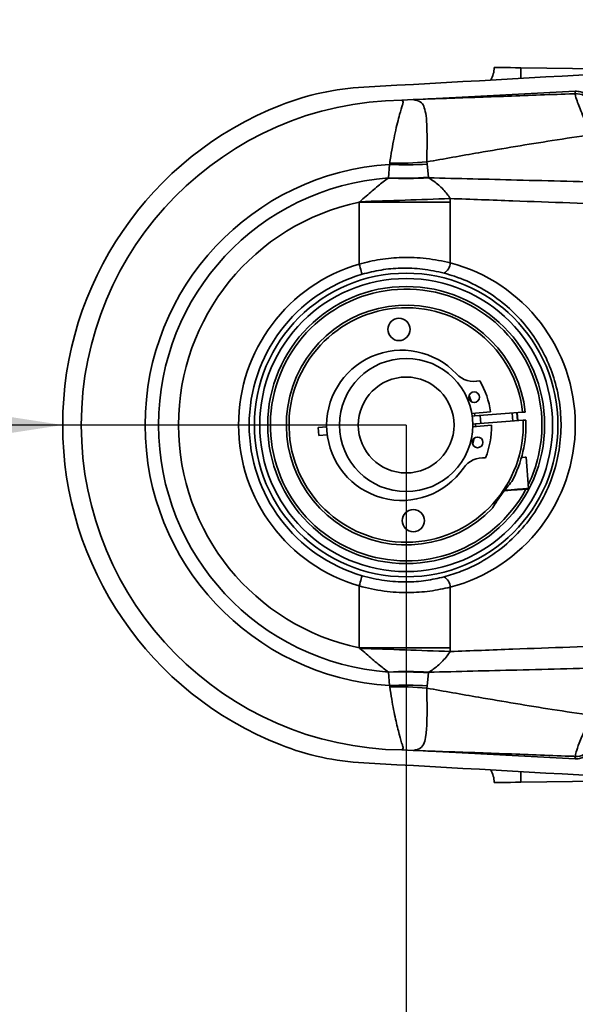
# Model space of a CAD drawing. Header units: millimetres. Extents: x 5 to 517, y 5 to 292.
# Tile 26 of 98: x 159 to 169, y 46 to 64. Entities that reach past the tile are written whole.
import ezdxf

# ---------------------------------------------------------------- set-up
doc = ezdxf.new("R2010")
doc.units = ezdxf.units.MM
doc.layers.add('图框', color=7, linetype='Continuous')
doc.styles.add('SLDTEXTSTYLE1', font='TXT', dxfattribs={"width": 0.7})
doc.dimstyles.new('SLDDIMSTYLE5', dxfattribs={"dimtxt": 3.5, "dimasz": 3.5, "dimexe": 0, "dimexo": 0.0625, "dimgap": 0.875, "dimtad": 0, "dimtih": 1, "dimtoh": 1, "dimlfac": 10, "dimrnd": 1e-09, "dimzin": 12, "dimdsep": 46, "dimtxsty": 'SLDTEXTSTYLE1', "dimsah": 1, "dimcen": 0, "dimadec": 0, "dimazin": 3, "dimtfac": 1, "dimtofl": 0, "dimtmove": 0, "dimatfit": 3, "dimfxl": 0, "dimfrac": 2, "dimtolj": 1, "dimtzin": 12, "dimarcsym": 0})

# ---------------------------------------------------------------- blocks, each defined once
blk = doc.blocks.new('_D_27')
at = {"layer": '图框'}
for p, q in [((153.356, 56.818), (144.102, 56.818)), ((159.435, 56.818), (153.356, 56.818)), ((165.885, 56.818), (159.435, 56.818))]:
    blk.add_line(p, q, dxfattribs=at)
blk.add_solid([(159.435, 56.818), (155.935, 57.356), (155.935, 56.279)], dxfattribs=at)
at = {"layer": '图框', "insert": (144.102, 61.33), "char_height": 3.5, "attachment_point": 1, "style": 'SLDTEXTSTYLE1'}
blk.add_mtext('R64.5', dxfattribs=at)

msp = doc.modelspace()

# ---------------------------------------------------------------- linework, layer by layer
at = {"color": 7, "linetype": 'Continuous', "lineweight": 35}
for p, q in [((168.038, 63.5229), (170.8427, 63.4861)), ((169.061, 63.0378), (169.061, 63.0834)), ((165.806, 62.9174), (165.8047, 62.9174)), ((165.8047, 62.9174), (165.8047, 62.9174)), ((165.806, 62.9174), (166.0187, 62.9246)), ((166.0187, 62.9246), (166.2014, 62.9344)), ((165.572, 61.7099), (165.576, 61.7312)), ((166.2736, 61.7567), (166.2797, 61.7148)), ((165.5535, 61.4553), (165.572, 61.7099)), ((166.2797, 61.7148), (166.3055, 61.4695)), ((165.5519, 61.4541), (165.5535, 61.4553)), ((166.3055, 61.4695), (166.3065, 61.4581)), ((165.0018, 61.0012), (165.013, 61.0098)), ((165.0018, 59.8395), (165.0018, 61.0012)), ((165.0018, 61.0012), (166.7139, 61.0012)), ((166.7129, 61.0689), (166.7139, 61.0012)), ((166.7139, 61.0012), (166.7139, 59.862)), ((167.0647, 57.3632), (167.1087, 57.2554)), ((167.4711, 57.0625), (167.1154, 57.0357)), ((167.1731, 56.9899), (167.1232, 56.9862)), ((167.1655, 57.0395), (167.1731, 56.9899)), ((168.0715, 57.0574), (167.1731, 56.9899)), ((167.275, 56.9976), (167.2862, 56.848)), ((167.8846, 56.893), (167.8733, 57.0425)), ((167.9617, 57.0492), (167.973, 56.8996)), ((167.9717, 57.0499), (167.9829, 56.9003)), ((168.1214, 57.0612), (168.0715, 57.0574)), ((164.3921, 56.781), (164.2336, 56.7691)), ((164.2336, 56.7691), (164.2448, 56.6195)), ((167.1342, 56.7864), (167.4898, 56.8131)), ((167.1344, 56.8366), (167.1844, 56.8403)), ((167.1844, 56.8403), (167.1843, 56.7902)), ((167.1844, 56.8403), (168.0827, 56.9078)), ((168.0827, 56.9078), (168.1326, 56.9116)), ((164.2448, 56.6195), (164.4034, 56.6314)), ((167.1604, 56.5682), (167.1329, 56.4551)), ((168.1802, 55.6279), (168.136, 56.2162)), ((165.0018, 52.6346), (165.0018, 53.7963)), ((166.7139, 53.7738), (166.7139, 52.6346)), ((166.7139, 52.6346), (165.0018, 52.6346)), ((165.013, 52.626), (165.0018, 52.6346)), ((166.7139, 52.6346), (166.7129, 52.5669)), ((165.5535, 52.1805), (165.5519, 52.1817)), ((165.572, 51.9259), (165.5535, 52.1805)), ((166.3055, 52.1663), (166.2797, 51.921)), ((166.3065, 52.1777), (166.3055, 52.1663)), ((165.576, 51.9046), (165.572, 51.9259)), ((166.2797, 51.921), (166.2736, 51.8791)), ((165.8047, 50.7184), (165.8047, 50.7184)), ((166.0187, 50.7112), (165.806, 50.7184)), ((166.2014, 50.7014), (166.0187, 50.7112)), ((169.061, 50.5524), (169.061, 50.598)), ((168.038, 50.1129), (170.8427, 50.1497))]:
    msp.add_line(p, q, dxfattribs=at)
at = {"color": 7, "linetype": 'Continuous', "lineweight": 35, "flags": 128}
for points in [[(167.5381, 63.5294), (167.5477, 63.5293), (167.5761, 63.5289), (167.6223, 63.5283), (167.6845, 63.5275), (167.7603, 63.5265), (167.8467, 63.5254), (167.9405, 63.5242), (168.038, 63.5229)], [(169.061, 63.0834), (167.9925, 63.0277), (166.9386, 62.9728), (166.2014, 62.9344)], [(165.0578, 59.6476), (165.0564, 59.6524), (165.053, 59.6641), (165.0477, 59.6822), (165.0408, 59.7061), (165.0323, 59.7349), (165.0228, 59.7676), (165.0125, 59.8029), (165.0018, 59.8395)], [(168.136, 56.2162), (168.1198, 56.215), (168.068, 56.2111), (168.0508, 56.2098)], [(168.1339, 55.6144), (168.0668, 55.6094), (167.9712, 55.6022), (167.8542, 55.5934), (167.7306, 55.5841)], [(168.1709, 55.6172), (168.1675, 55.6169), (168.1339, 55.6144)], [(165.0018, 53.7963), (165.0125, 53.8329), (165.0228, 53.8682), (165.0323, 53.9009), (165.0408, 53.9297), (165.0477, 53.9536), (165.053, 53.9717), (165.0564, 53.9834), (165.0578, 53.9882)], [(165.806, 50.7184), (165.8058, 50.7184), (165.8057, 50.7184), (165.8055, 50.7184), (165.8053, 50.7184), (165.8052, 50.7184), (165.805, 50.7184), (165.8048, 50.7184), (165.8047, 50.7184)], [(169.061, 50.5524), (167.9925, 50.6081), (166.9386, 50.663), (166.2014, 50.7014)], [(167.5381, 50.1064), (167.5477, 50.1065), (167.5761, 50.1069), (167.6223, 50.1075), (167.6845, 50.1083), (167.7603, 50.1093), (167.8467, 50.1104), (167.9405, 50.1116), (168.038, 50.1129)]]:
    msp.add_lwpolyline(points, dxfattribs=at)
at = {"color": 8, "linetype": 'Continuous', "lineweight": 35, "flags": 128}
for points in [[(168.0354, 63.3233), (168.0355, 63.3316), (168.0368, 63.4254), (168.038, 63.5229)], [(168.1424, 55.6251), (168.1767, 55.6276), (168.1802, 55.6279)], [(167.7381, 55.5947), (167.857, 55.6036), (167.9764, 55.6126), (168.0739, 55.6199), (168.1424, 55.6251)], [(168.038, 50.1129), (168.0368, 50.2104), (168.0355, 50.3042), (168.0354, 50.3126)]]:
    msp.add_lwpolyline(points, dxfattribs=at)
at = {"color": 7, "linetype": 'Continuous', "lineweight": 35}
for centre, radius in [((165.8846, 56.8179), 2.85), ((165.8846, 56.8179), 2.75), ((165.8846, 56.8179), 2.6), ((165.7497, 58.6128), 0.21), ((165.8846, 56.8179), 1.25), ((165.8846, 56.8179), 0.9), ((167.162, 57.3401), 0.1), ((167.2256, 56.4925), 0.1), ((166.0194, 55.023), 0.21)]:
    msp.add_circle(centre, radius, dxfattribs=at)
for centre, radius, start, end in [((111.5109, 1061.7245), 1000, 273.0711842, 274.2121833), ((167.0381, 63.536), 0.5, 330.74465, 359.24928), ((165.3554, 58.1679), 5, 93.07118, 111.40335), ((169.0767, 62.738), 0.3002, 30.15773, 92.99463), ((165.8846, 56.8179), 6.1, 90.75031, 269.24969), ((165.8846, 56.8179), 6.1, 90.75043, 269.24957), ((165.8069, 62.8464), 0.071, 90.72338, 91.81142), ((165.8846, 56.8179), 6.45, 111.40335, 248.59665), ((165.6882, 68.2372), 6.5069, 269.01235, 275.1618), ((165.8846, 56.8179), 4.902, 93.65542, 266.34458), ((165.881, 68.1869), 6.4843, 267.26901, 273.5253), ((165.8846, 56.8179), 4.6492, 94.08309, 265.91691), ((165.8946, 67.9057), 6.4607, 266.95969, 273.65579), ((165.8075, 67.9249), 6.4746, 267.75167, 274.41151), ((165.8846, 56.8179), 4.2755, 101.91566, 258.08434), ((152.0739, 457.3771), 396.5785, 271.869711, 272.115446), ((165.8846, 56.8179), 3.1479, 106.28581, 253.71419), ((166.4805, 59.8706), 0.2336, 299.90628, 357.90188), ((165.8846, 56.8179), 2.948, 106.28581, 253.71419), ((165.8846, 56.8179), 2.55, 0, 331.83562), ((165.8846, 56.8179), 2.25, 6.2067, 316.08036), ((165.8846, 56.8179), 2.2, 6.25013, 2.34284), ((165.8018, 56.8117), 1.41, 43.20966, 325.38332), ((167.1575, 58.0852), 0.45, 223.20966, 284.16328), ((165.8018, 56.8117), 1.688, 8.54325, 29.73247), ((165.8018, 56.8117), 1.688, 338.8605, 0.04972), ((165.8846, 56.8179), 2.25, 331.94577, 2.38627), ((165.8846, 56.8179), 2.55, 333.9227, 0), ((167.3325, 55.7551), 0.45, 84.42969, 145.38332), ((168.1702, 55.6271), 0.01, 274.29649, 4.29649), ((166.4805, 53.7652), 0.2336, 2.10094, 60.09012), ((152.0458, -344.5297), 397.3674, 87.884697, 88.129945), ((165.8946, 45.7279), 6.4629, 86.34577, 93.03966), ((165.8075, 45.7115), 6.474, 85.58819, 92.24863), ((165.881, 45.4507), 6.4826, 86.47384, 92.73185), ((165.6881, 45.3973), 6.5082, 84.83856, 90.98681), ((165.3554, 55.4679), 5, 248.59665, 266.92882), ((165.8162, 51.2077), 0.4894, 268.65374, 268.81147), ((169.0767, 50.8978), 0.3002, 267.00487, 329.8418), ((111.5109, -948.0887), 1000, 85.7878167, 86.9288158), ((167.0381, 50.0998), 0.5, 0.75072, 29.25535)]:
    msp.add_arc(centre, radius, start, end, dxfattribs=at)
msp.add_ellipse((165.913, 56.8179), major_axis=(3.148, 0), ratio=0.999919, start_param=4.9696593, end_param=7.5967113, dxfattribs=at)
for points, knots in [([(166.2014, 62.9344), (166.3239, 62.9385), (166.8496, 62.9559), (167.7897, 62.9889), (168.6239, 63.0206), (169.0503, 63.0373), (169.061, 63.0378)], [0, 0, 0, 0, 0.1297689, 0.5568043, 0.9888153, 1, 1, 1, 1]), ([(169.3649, 62.2696), (169.3049, 62.3998), (169.2141, 62.5971), (169.1345, 62.7887), (169.0843, 62.9215), (169.0606, 63.0035), (169.0609, 63.0293), (169.061, 63.0378)], [0, 0, 0, 0, 0.32198855, 0.48787728, 0.6537548, 0.88663077, 1, 1, 1, 1]), ([(169.061, 63.0834), (169.0948, 63.0819), (169.1624, 63.0788), (169.2544, 63.0318), (169.3094, 62.9774), (169.3316, 62.9413), (169.3362, 62.9337)], [0, 0, 0, 0, 0.306306, 0.6126086, 0.9191737, 1, 1, 1, 1]), ([(165.576, 61.7312), (165.5824, 61.7732), (165.6149, 61.9881), (165.6645, 62.2511), (165.7214, 62.497), (165.7716, 62.6827), (165.8078, 62.8098), (165.8347, 62.8877), (165.8147, 62.9075), (165.8047, 62.9174)], [0, 0, 0, 0, 0.0618213, 0.3164808, 0.4476133, 0.5787435, 0.7865257, 0.893451, 1, 1, 1, 1]), ([(166.0187, 62.9246), (166.0679, 62.9133), (166.1667, 62.8905), (166.2176, 62.8046), (166.257, 62.6682), (166.2733, 62.4675), (166.2779, 62.2043), (166.2757, 61.9576), (166.274, 61.7984), (166.2736, 61.7567)], [0, 0, 0, 0, 0.1380769, 0.2770807, 0.4302256, 0.5998204, 0.7700021, 0.9396277, 1, 1, 1, 1]), ([(169.3649, 62.2696), (169.1197, 62.2324), (168.4126, 62.1251), (167.3812, 61.954), (166.598, 61.8145), (166.2736, 61.7567)], [0, 0, 0, 0, 0.2372522, 0.6840393, 1, 1, 1, 1]), ([(165.013, 61.0098), (165.0534, 61.0438), (165.1701, 61.142), (165.3495, 61.304), (165.4871, 61.406), (165.5519, 61.4541)], [0, 0, 0, 0, 0.2187427, 0.6317358, 1, 1, 1, 1]), ([(166.3065, 61.4581), (166.3708, 61.4152), (166.49, 61.3354), (166.6257, 61.1914), (166.6932, 61.0965), (166.7129, 61.0689)], [0, 0, 0, 0, 0.4534776, 0.841027, 1, 1, 1, 1]), ([(166.3065, 61.4581), (166.8586, 61.4444), (168.0372, 61.415), (169.2147, 61.3836), (169.8407, 61.3669)], [0, 0, 0, 0, 0.4684495, 1, 1, 1, 1]), ([(170.0364, 60.9487), (169.3194, 60.974), (168.2115, 61.0131), (167.1037, 61.0543), (166.7129, 61.0689)], [0, 0, 0, 0, 0.6471874, 1, 1, 1, 1]), ([(165.0018, 59.8395), (165.1331, 59.8714), (165.3986, 59.9359), (165.8243, 59.9704), (166.2708, 59.9558), (166.565, 59.8936), (166.7139, 59.862)], [0, 0, 0, 0, 0.22930562, 0.46360123, 0.7282645, 1, 1, 1, 1]), ([(165.0578, 59.6476), (165.1757, 59.6775), (165.4143, 59.7378), (165.7976, 59.7702), (166.1998, 59.7561), (166.4633, 59.6977), (166.597, 59.6681)], [0, 0, 0, 0, 0.2286431, 0.4627592, 0.7275094, 1, 1, 1, 1]), ([(166.597, 53.9677), (166.7046, 53.9999), (166.921, 54.0648), (167.2854, 54.2346), (167.6826, 54.492), (168.0675, 54.8577), (168.382, 55.2873), (168.6065, 55.7461), (168.748, 56.2334), (168.8039, 56.7144), (168.7809, 57.1946), (168.6853, 57.6503), (168.5194, 58.0853), (168.2898, 58.4861), (167.9975, 58.8495), (167.6473, 59.1666), (167.2433, 59.4273), (166.8842, 59.5857), (166.6628, 59.6492), (166.597, 59.6681)], [0, 0, 0, 0, 0.0451, 0.0907402, 0.1601678, 0.2318465, 0.2973203, 0.3649865, 0.4258512, 0.48867, 0.5465685, 0.6061718, 0.6637501, 0.7228893, 0.7826068, 0.8438633, 0.9073573, 0.9724789, 1, 1, 1, 1]), ([(167.8702, 55.7597), (167.8073, 55.6844), (167.6771, 55.5287), (167.5634, 55.3517), (167.5072, 55.2604), (167.5053, 55.2572)], [0, 0, 0, 0, 0.4746436, 0.9816558, 1, 1, 1, 1]), ([(166.597, 53.9677), (166.4837, 53.9419), (166.2549, 53.8898), (165.8775, 53.865), (165.4723, 53.8862), (165.1974, 53.9538), (165.0578, 53.9882)], [0, 0, 0, 0, 0.2316256, 0.4680516, 0.7298672, 1, 1, 1, 1]), ([(166.7139, 53.7738), (166.5875, 53.7463), (166.3321, 53.6907), (165.9125, 53.6647), (165.4627, 53.6874), (165.1569, 53.7597), (165.0018, 53.7963)], [0, 0, 0, 0, 0.2313277, 0.467089, 0.7297583, 1, 1, 1, 1]), ([(166.7129, 52.5669), (167.1037, 52.5815), (168.2115, 52.6227), (169.3194, 52.6618), (170.0364, 52.6871)], [0, 0, 0, 0, 0.3528126, 1, 1, 1, 1]), ([(165.5519, 52.1817), (165.4877, 52.2292), (165.351, 52.3305), (165.1716, 52.4924), (165.0543, 52.5913), (165.013, 52.626)], [0, 0, 0, 0, 0.36441105, 0.776593, 1, 1, 1, 1]), ([(166.7129, 52.5669), (166.6928, 52.5386), (166.6247, 52.4429), (166.4955, 52.309), (166.3785, 52.2202), (166.3139, 52.1821), (166.3065, 52.1777)], [0, 0, 0, 0, 0.1626622, 0.5505881, 0.9483002, 1, 1, 1, 1]), ([(169.8407, 52.2689), (169.2147, 52.2522), (168.0372, 52.2208), (166.8586, 52.1914), (166.3065, 52.1777)], [0, 0, 0, 0, 0.5315505, 1, 1, 1, 1]), ([(165.8047, 50.7184), (165.8148, 50.7286), (165.835, 50.749), (165.8057, 50.8324), (165.759, 50.9951), (165.6845, 51.2869), (165.6231, 51.5996), (165.5881, 51.8264), (165.576, 51.9046)], [0, 0, 0, 0, 0.1089854, 0.2183675, 0.4450852, 0.6620445, 0.8835081, 1, 1, 1, 1]), ([(166.2736, 51.8791), (166.2744, 51.8014), (166.2766, 51.576), (166.2775, 51.2651), (166.2619, 51.0064), (166.2281, 50.8423), (166.1715, 50.7639), (166.1022, 50.7257), (166.0465, 50.716), (166.0187, 50.7112)], [0, 0, 0, 0, 0.1138195, 0.3298642, 0.5458857, 0.7020191, 0.8579714, 0.9290618, 1, 1, 1, 1]), ([(166.2736, 51.8791), (166.598, 51.8213), (167.3812, 51.6818), (168.4126, 51.5107), (169.1197, 51.4034), (169.3649, 51.3662)], [0, 0, 0, 0, 0.3159608, 0.762748, 1, 1, 1, 1]), ([(169.061, 50.598), (169.063, 50.6209), (169.067, 50.667), (169.1318, 50.8434), (169.2306, 51.0762), (169.3245, 51.279), (169.3649, 51.3662)], [0, 0, 0, 0, 0.2514946, 0.5081421, 0.7886021, 1, 1, 1, 1]), ([(169.061, 50.598), (169.0503, 50.5985), (168.6239, 50.6152), (167.7897, 50.6469), (166.8496, 50.6799), (166.3239, 50.6973), (166.2014, 50.7014)], [0, 0, 0, 0, 0.01118475, 0.44319569, 0.87023107, 1, 1, 1, 1]), ([(169.3362, 50.7021), (169.3164, 50.6745), (169.2769, 50.6192), (169.1872, 50.5675), (169.1117, 50.5511), (169.0696, 50.5522), (169.061, 50.5524)], [0, 0, 0, 0, 0.3073203, 0.6146339, 0.9214326, 1, 1, 1, 1])]:
    msp.add_open_spline(points, degree=3, knots=knots, dxfattribs=at)
at = {"layer": '图框'}
msp.add_line((165.8846, 56.8179), (165.8846, 29.5975), dxfattribs=at)

# ---------------------------------------------------------------- dimensions: what is measured, and where the dimension line sits
dim = msp.add_radius_dim(center=(165.8846, 56.8179), mpoint=(159.4346, 56.8179), dimstyle='SLDDIMSTYLE5', dxfattribs=at)
dim.commit()
dim.dimension.update_dxf_attribs({"geometry": '_D_27', "text_midpoint": (147.9351, 58.9835), "dimtype": 164})

doc.saveas('drawing.dxf')
